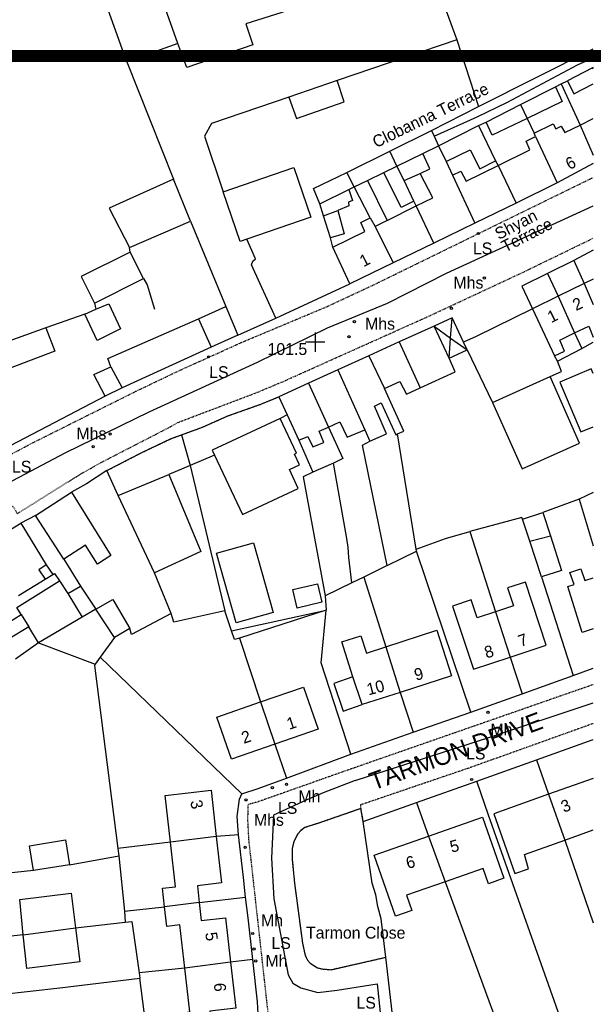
# Model space of a CAD drawing. Header units: metres. Extents: x 611948 to 1225781, y 656699 to 1316021.
# Tile 129 of 169: x 613451 to 613548, y 658940 to 659106. Entities that reach past the tile are written whole.
import ezdxf

# ---------------------------------------------------------------- set-up
doc = ezdxf.new("R2010")
doc.units = ezdxf.units.M
doc.linetypes.add('4696-07$0$PECK', pattern=[0.2, 0.1, -0.1])
for name, color, linetype in [('- EXTENT OF LiDAR SURVEY', 1, 'Continuous'), ('4696-07$0$BLD_INN_W', 253, 'Continuous'), ('4696-07$0$BLD_OTL_P', 253, 'Continuous'), ('4696-07$0$BLD_OTL_S', 253, 'Continuous'), ('4696-07$0$GEN_LIN_D', 253, 'Continuous'), ('4696-07$0$GEN_PCK_D', 253, '4696-07$0$PECK'), ('4696-07$0$HT_CTRL', 253, 'Continuous'), ('4696-07$0$OTHER_SYM', 253, 'Continuous'), ('4696-07$0$POLE_SYMB', 253, 'Continuous'), ('4696-07$0$ROADS', 253, 'Continuous'), ('4696-07$0$ROADS_CTR', 253, 'Continuous'), ('4696-07$0$ROADS_PCK', 253, '4696-07$0$PECK')]:
    doc.layers.add(name, color=color, linetype=linetype)
doc.styles.add('4696-07$0$STANDARD', font='txt')

# ---------------------------------------------------------------- blocks, each defined once
blk = doc.blocks.new('4696-07$0$13', base_point=(160450.170478, 242323.105036))
blk.add_circle((160450.170478, 242323.105036), 0.187958)
blk = doc.blocks.new('4696-07$0$35', base_point=(150.27109, 306.896499))
for p, q in [((150.27109, 308.539432), (150.27109, 305.253567)), ((151.914023, 306.896499), (148.62816, 306.896499))]:
    blk.add_line(p, q)
blk = doc.blocks.new('4696-07')
at = {"layer": '4696-07$0$BLD_INN_W', "flags": 128}
for points in [[(613535.237, 659091.788), (613536.342, 659089.459)], [(613545.325, 659088.31), (613547.541, 659083.253)], [(613537.774, 659086.374), (613541.458, 659078.591)], [(613521.408, 659084.821), (613522.676, 659082.174)], [(613518.276, 659080.167), (613519.925, 659080.947), (613518.734, 659083.523)], [(613515.568, 659078.939), (613514.362, 659081.406)], [(613531.475, 659081.486), (613534.532, 659075.137)], [(613523.781, 659079.865), (613527.527, 659071.743)], [(613520.62, 659068.389), (613517.612, 659074.654)], [(613501.968, 659072.974), (613504.379, 659073.9)], [(613509.834, 659072.637), (613510.688, 659071.205)], [(613512.719, 659072.207), (613510.688, 659071.205)], [(613510.688, 659071.205), (613513.754, 659065.037)], [(613546.003, 659061.544), (613547.541, 659058.013)], [(613541.586, 659059.395), (613544.39, 659053.202)], [(613537.241, 659057.281), (613541.005, 659049.34)], [(613523.44, 659052.348), (613523.694, 659055.759)], [(613523.186, 659048.932), (613520.637, 659054.366)], [(613520.637, 659054.366), (613523.44, 659052.348)], [(613514.736, 659051.678), (613518.299, 659043.931)], [(613523.186, 659048.932), (613523.44, 659052.348)], [(613523.44, 659052.348), (613526.252, 659050.325)], [(613526.252, 659050.325), (613525.597, 659051.657)], [(613509.629, 659049.352), (613512.277, 659043.816)], [(613466.048, 659047.491), (613467.927, 659043.909)], [(613504.388, 659046.966), (613508.93, 659036.84)], [(613499.415, 659044.7), (613502.792, 659037.308)], [(613530.515, 659041.466), (613540.267, 659045.831)], [(613536.806, 659018.006), (613540.292, 659018.947)], [(613450.174, 659006.818), (613457.347, 659011.311)], [(613450.411, 659008.818), (613454.943, 659011.586)], [(613458.77, 659009.166), (613461.172, 659005.17)], [(613450.909, 659005.61), (613452.17, 659003.542)], [(613531.016, 659006.087), (613533.485, 658998.407)], [(613512.469, 659000.15), (613514.926, 658992.427)], [(613508.521, 658990.42), (613506.942, 658995.095)], [(613491.297, 658990.845), (613493.743, 658983.698)], [(613539.966, 658975.247), (613542.713, 658967.479)], [(613483.851, 658968.096), (613476.092, 658967.162)], [(613519.725, 658968.166), (613522.506, 658960.476)], [(613480.971, 658956.944), (613475.124, 658956.249)], [(613451.247, 658951.518), (613460.064, 658952.689)], [(613486.265, 658946.896), (613478.514, 658945.893)]]:
    blk.add_lwpolyline(points, dxfattribs=at)
at = {"layer": '4696-07$0$BLD_OTL_P', "flags": 128}
for points in [[(613469.176, 659067.648), (613479.512, 659072.078)], [(613523.186, 659048.932), (613526.252, 659050.325)]]:
    blk.add_lwpolyline(points, dxfattribs=at)
at = {"layer": '4696-07$0$BLD_OTL_S', "flags": 128}
for points in [[(613477.377, 659102.082), (613471.324, 659119.143), (613464.513, 659116.728), (613458.32, 659134.183), (613474.936, 659140.078), (613477.956, 659131.568), (613479.56, 659132.151), (613499.248, 659138.361), (613502.357, 659128.503), (613495.561, 659126.359), (613499.777, 659114.241), (613494.276, 659112.506), (613495.812, 659107.637), (613488.813, 659105.43), (613490.042, 659101.875), (613478.879, 659098.077), (613477.377, 659102.082)], [(613547.43, 659097.994), (613543.155, 659095.823)], [(613547.541, 659097.776), (613547.43, 659097.994)], [(613496.096, 659093.017), (613497.413, 659089.449), (613505.446, 659092.255), (613504.248, 659095.863)], [(613504.248, 659095.863), (613496.096, 659093.017)], [(613535.237, 659091.788), (613541.127, 659094.811)], [(613541.127, 659094.811), (613542.274, 659092.323), (613536.342, 659089.459)], [(613543.155, 659095.823), (613544.261, 659093.595), (613547.541, 659095.313)], [(613529.427, 659088.826), (613535.237, 659091.788)], [(613535.237, 659091.788), (613536.342, 659089.459)], [(613521.408, 659084.821), (613528.154, 659088.232)], [(613528.154, 659088.232), (613531.036, 659082.302)], [(613536.342, 659089.459), (613530.43, 659086.637), (613529.427, 659088.826)], [(613537.529, 659086.971), (613540.733, 659088.525), (613541.211, 659087.665), (613542.118, 659088.139), (613542.726, 659087.043), (613545.325, 659088.31)], [(613545.325, 659088.31), (613547.541, 659089.412)], [(613545.325, 659088.31), (613547.541, 659083.253)], [(613531.475, 659081.486), (613536.845, 659084.116), (613536.183, 659085.617), (613537.774, 659086.374)], [(613537.774, 659086.374), (613537.529, 659086.971)], [(613537.774, 659086.374), (613541.458, 659078.591)], [(613518.734, 659083.523), (613521.408, 659084.821)], [(613521.408, 659084.821), (613522.676, 659082.174)], [(613514.362, 659081.406), (613518.734, 659083.523)], [(613522.676, 659082.174), (613526.755, 659084.148), (613528.367, 659080.943), (613531.036, 659082.302)], [(613512.153, 659080.303), (613514.362, 659081.406)], [(613515.568, 659078.939), (613514.362, 659081.406)], [(613522.676, 659082.174), (613523.781, 659079.865)], [(613523.781, 659079.865), (613525.153, 659080.519), (613526.045, 659078.826), (613531.475, 659081.486)], [(613531.475, 659081.486), (613534.532, 659075.137)], [(613547.541, 659081.856), (613541.458, 659078.591)], [(613485.004, 659077.071), (613496.97, 659081.139), (613499.826, 659072.74), (613489.001, 659069.06)], [(613517.205, 659075.455), (613515.056, 659074.393), (613512.153, 659080.303)], [(613515.568, 659078.939), (613518.276, 659080.167)], [(613517.612, 659074.654), (613520.404, 659076.016), (613518.276, 659080.167)], [(613523.781, 659079.865), (613527.527, 659071.743)], [(613476.617, 659079.189), (613465.766, 659074.294), (613469.176, 659067.648)], [(613479.512, 659072.078), (613476.617, 659079.189)], [(613507.157, 659077.89), (613509.407, 659078.954)], [(613509.834, 659072.637), (613507.157, 659077.89)], [(613509.407, 659078.954), (613512.719, 659072.207)], [(613517.205, 659075.455), (613515.568, 659078.939)], [(613541.458, 659078.591), (613534.532, 659075.137)], [(613489.001, 659069.06), (613487.859, 659068.672), (613485.004, 659077.071)], [(613501.326, 659075.007), (613506.262, 659077.44)], [(613506.262, 659077.44), (613506.882, 659075.566), (613506.184, 659075.299), (613506.25, 659074.7), (613504.379, 659073.9)], [(613501.968, 659072.974), (613501.326, 659075.007)], [(613512.719, 659072.207), (613517.612, 659074.654)], [(613520.62, 659068.389), (613517.612, 659074.654)], [(613534.532, 659075.137), (613527.527, 659071.743)], [(613503.147, 659069.266), (613501.968, 659072.974)], [(613504.379, 659073.9), (613505.48, 659069.971), (613503.147, 659069.266)], [(613503.564, 659067.71), (613508.917, 659070.366), (613508.261, 659071.88), (613509.834, 659072.637)], [(613509.834, 659072.637), (613510.688, 659071.205)], [(613510.688, 659071.205), (613513.754, 659065.037)], [(613527.527, 659071.743), (613520.62, 659068.389)], [(613520.62, 659068.389), (613513.754, 659065.037)], [(613469.325, 659066.879), (613461.038, 659062.717), (613463.283, 659058.248)], [(613471.57, 659062.409), (613469.325, 659066.879)], [(613506.43, 659061.478), (613503.564, 659067.71)], [(613513.754, 659065.037), (613506.43, 659061.478)], [(613463.283, 659058.248), (613471.57, 659062.409)], [(613546.003, 659061.544), (613541.586, 659059.395)], [(613547.541, 659062.315), (613546.003, 659061.544)], [(613546.003, 659061.544), (613547.541, 659058.013)], [(613463.526, 659057.226), (613465.676, 659058.109), (613467.662, 659053.869), (613463.721, 659051.928), (613461.654, 659056.367)], [(613541.586, 659059.395), (613537.241, 659057.281)], [(613541.586, 659059.395), (613544.39, 659053.202)], [(613461.654, 659056.367), (613463.526, 659057.226)], [(613537.241, 659057.281), (613527.728, 659052.6), (613525.597, 659051.657)], [(613537.241, 659057.281), (613541.005, 659049.34)], [(613466.048, 659047.491), (613465.513, 659048.885), (613480.826, 659055.588)], [(613480.826, 659055.588), (613482.997, 659050.81)], [(613523.694, 659055.759), (613520.637, 659054.366)], [(613525.597, 659051.657), (613523.694, 659055.759)], [(613520.637, 659054.366), (613514.736, 659051.678)], [(613523.186, 659048.932), (613520.637, 659054.366)], [(613541.005, 659049.34), (613542.697, 659050.098), (613541.898, 659052.009), (613544.39, 659053.202)], [(613544.39, 659053.202), (613546.813, 659054.362), (613547.541, 659052.49)], [(613514.736, 659051.678), (613509.629, 659049.352)], [(613514.736, 659051.678), (613518.299, 659043.931)], [(613526.252, 659050.325), (613525.597, 659051.657)], [(613482.997, 659050.81), (613467.927, 659043.909)], [(613526.252, 659050.325), (613530.515, 659041.466)], [(613509.629, 659049.352), (613504.388, 659046.966)], [(613509.629, 659049.352), (613512.277, 659043.816)], [(613518.299, 659043.931), (613524.19, 659046.622), (613523.186, 659048.932)], [(613540.267, 659045.831), (613542.173, 659046.691), (613541.475, 659048.424)], [(613541.475, 659048.424), (613541.005, 659049.34)], [(613465.1, 659042.54), (613463.141, 659046.2), (613466.048, 659047.491)], [(613504.388, 659046.966), (613499.415, 659044.7)], [(613504.388, 659046.966), (613508.93, 659036.84)], [(613547.541, 659046.326), (613547.203, 659047.126), (613541.905, 659044.886), (613545.462, 659036.471), (613547.541, 659037.349)], [(613499.415, 659044.7), (613494.428, 659042.429)], [(613499.415, 659044.7), (613502.792, 659037.308)], [(613512.277, 659043.816), (613514.864, 659045.024), (613515.988, 659042.875), (613518.299, 659043.931)], [(613530.515, 659041.466), (613535.538, 659030.245), (613545.201, 659034.57), (613540.267, 659045.831)], [(613467.927, 659043.909), (613465.1, 659042.54)], [(613514.458, 659036.138), (613515.513, 659036.609), (613512.277, 659043.816)], [(613494.428, 659042.429), (613495.841, 659039.342)], [(613509.81, 659034.908), (613512.617, 659036.178), (613510.567, 659040.858), (613511.702, 659041.37), (613514.18, 659035.995), (613514.458, 659036.138)], [(613494.654, 659038.762), (613483.177, 659033.405), (613483.575, 659032.553)], [(613483.575, 659032.553), (613488.254, 659022.527), (613497.69, 659026.932), (613496.201, 659030.121), (613497.922, 659030.924), (613497.078, 659032.732), (613497.399, 659032.882), (613494.654, 659038.762)], [(613495.841, 659039.342), (613497.786, 659035.062)], [(613502.792, 659037.308), (613504.715, 659038.155), (613505.962, 659035.588), (613508.93, 659036.84)], [(613497.786, 659035.062), (613499.32, 659035.718), (613500.159, 659033.946), (613502.011, 659034.686), (613501.23, 659036.619), (613502.792, 659037.308)], [(613508.93, 659036.84), (613509.81, 659034.908)], [(613467.252, 659025.744), (613475.858, 659029.287)], [(613475.858, 659029.287), (613481.261, 659016.299), (613473.432, 659012.659)], [(613453.32, 659022.353), (613459.379, 659026.294)], [(613459.379, 659026.294), (613466.03, 659015.576), (613463.807, 659014.132), (613461.731, 659017.325), (613458.117, 659014.975)], [(613473.432, 659012.659), (613467.252, 659025.744)], [(613458.117, 659014.975), (613453.32, 659022.353)], [(613535.574, 659021.736), (613539.023, 659022.873)], [(613536.806, 659018.006), (613535.574, 659021.736)], [(613539.023, 659022.873), (613540.292, 659018.947)], [(613445.099, 659017.544), (613450.843, 659021.045)], [(613450.843, 659021.045), (613455.137, 659014.029)], [(613538.798, 659011.968), (613536.806, 659018.006)], [(613540.292, 659018.947), (613542.186, 659013.084), (613538.798, 659011.968)], [(613487.191, 659004.223), (613483.871, 659015.986), (613490.127, 659017.751), (613493.444, 659005.988), (613487.191, 659004.223)], [(613455.137, 659014.029), (613453.876, 659013.171), (613454.943, 659011.586)], [(613547.541, 659003.186), (613545.64, 659002.573), (613543.259, 659010.347), (613544.293, 659010.723), (613543.593, 659012.744), (613545.408, 659013.338), (613546.108, 659011.355), (613547.541, 659011.806)], [(613454.943, 659011.586), (613456.235, 659012.4)], [(613456.235, 659012.4), (613456.514, 659012.56), (613457.347, 659011.311)], [(613457.347, 659011.311), (613458.77, 659009.166)], [(613458.77, 659009.166), (613460.917, 659010.389)], [(613460.917, 659010.389), (613463.479, 659006.534)], [(613496.775, 659009.847), (613500.969, 659010.812), (613501.689, 659007.686), (613497.495, 659006.72), (613496.775, 659009.847)], [(613533.485, 658998.407), (613539.594, 659000.42), (613536.074, 659011.106), (613533.049, 659010.109), (613534.045, 659007.085), (613531.016, 659006.087)], [(613458.77, 659009.166), (613461.172, 659005.17)], [(613463.479, 659006.534), (613466.382, 659008.166), (613469.234, 659003.274)], [(613531.016, 659006.087), (613527.916, 659005.067), (613526.92, 659008.091), (613523.773, 659007.054), (613527.294, 658996.367), (613533.485, 658998.407)], [(613450.909, 659005.61), (613450.174, 659006.818)], [(613463.479, 659006.534), (613461.172, 659005.17)], [(613466.649, 659001.767), (613463.479, 659006.534)], [(613448.832, 659001.504), (613447.666, 659003.608), (613450.909, 659005.61)], [(613450.909, 659005.61), (613452.17, 659003.542)], [(613461.172, 659005.17), (613453.817, 659000.832)], [(613531.016, 659006.087), (613533.485, 658998.407)], [(613452.17, 659003.542), (613448.832, 659001.504)], [(613453.817, 659000.832), (613452.17, 659003.542)], [(613469.234, 659003.274), (613466.649, 659001.767)], [(613506.942, 658995.095), (613505.051, 659000.999), (613508.277, 659002.047), (613509.236, 658999.099), (613512.469, 659000.15)], [(613512.469, 659000.15), (613521.101, 659002.957), (613523.606, 658995.25), (613514.926, 658992.427)], [(613512.469, 659000.15), (613514.926, 658992.427)], [(613506.942, 658995.095), (613503.69, 658993.996), (613505.268, 658989.321), (613508.521, 658990.42)], [(613491.297, 658990.845), (613498.596, 658993.369), (613501.064, 658986.231), (613493.743, 658983.698)], [(613514.926, 658992.427), (613508.521, 658990.42)], [(613493.743, 658983.698), (613486.401, 658981.158), (613483.931, 658988.297), (613491.297, 658990.845)], [(613491.297, 658990.845), (613493.743, 658983.698)], [(613547.541, 658977.925), (613539.966, 658975.247)], [(613476.092, 658967.162), (613475.195, 658975.041), (613482.959, 658975.925), (613483.851, 658968.096)], [(613539.966, 658975.247), (613530.737, 658971.975), (613534.284, 658961.85), (613536.617, 658962.635), (613535.911, 658965.067), (613542.713, 658967.479)], [(613539.966, 658975.247), (613542.713, 658967.479)], [(613519.725, 658968.166), (613528.848, 658971.357), (613532.452, 658961.053), (613529.859, 658960.146), (613528.955, 658962.732), (613522.506, 658960.476)], [(613483.851, 658968.096), (613476.092, 658967.162)], [(613483.851, 658968.096), (613484.724, 658960.289), (613480.651, 658959.756), (613480.971, 658956.944)], [(613522.506, 658960.476), (613515.962, 658958.187), (613516.866, 658955.601), (613514.133, 658954.646), (613510.529, 658964.948), (613519.725, 658968.166)], [(613519.725, 658968.166), (613522.506, 658960.476)], [(613542.713, 658967.479), (613547.541, 658969.218)], [(613452.981, 658962.352), (613452.298, 658966.545), (613458.352, 658967.53), (613459.033, 658963.337)], [(613475.124, 658956.249), (613474.768, 658959.373), (613476.951, 658959.622), (613476.092, 658967.162)], [(613459.033, 658963.337), (613452.981, 658962.352)], [(613451.247, 658951.518), (613450.648, 658957.446), (613459.321, 658958.547), (613460.064, 658952.689)], [(613480.971, 658956.944), (613475.124, 658956.249)], [(613480.971, 658956.944), (613481.317, 658953.91), (613485.414, 658954.377), (613486.265, 658946.896)], [(613478.514, 658945.893), (613477.684, 658953.181), (613475.501, 658952.933), (613475.124, 658956.249)], [(613460.064, 658952.689), (613460.796, 658946.924), (613451.826, 658945.787), (613451.247, 658951.518)], [(613451.247, 658951.518), (613460.064, 658952.689)], [(613486.265, 658946.896), (613487.154, 658939.091), (613482.763, 658938.59), (613483.089, 658935.73), (613477.532, 658935.097), (613477.175, 658938.231), (613479.358, 658938.479), (613478.514, 658945.893)], [(613486.265, 658946.896), (613478.514, 658945.893)]]:
    blk.add_lwpolyline(points, dxfattribs=at)
at = {"layer": '4696-07$0$GEN_LIN_D', "flags": 128}
for points in [[(613509.987, 659143.72), (613518.281, 659119.616), (613524.46, 659102.717)], [(613468.748, 659098.99), (613463.449, 659113.832), (613456.911, 659134.069), (613459.03, 659134.656)], [(613477.377, 659102.082), (613468.748, 659098.99)], [(613524.46, 659102.717), (613504.248, 659095.863)], [(613524.46, 659102.717), (613528.145, 659091.438)], [(613528.145, 659091.438), (613547.541, 659101.228)], [(613468.748, 659098.99), (613476.617, 659079.189)], [(613547.541, 659098.05), (613547.43, 659097.994)], [(613541.127, 659094.811), (613542.11, 659095.283)], [(613542.11, 659095.283), (613543.155, 659095.823)], [(613542.11, 659095.283), (613545.325, 659088.31)], [(613496.096, 659093.017), (613483.039, 659088.579), (613481.862, 659086.466), (613485.004, 659077.071)], [(613520.2, 659087.429), (613528.145, 659091.438)], [(613528.154, 659088.232), (613529.427, 659088.826)], [(613536.342, 659089.459), (613537.529, 659086.971)], [(613513.176, 659083.914), (613520.2, 659087.429)], [(613520.2, 659087.429), (613520.645, 659086.469)], [(613520.645, 659086.469), (613521.408, 659084.821)], [(613505.931, 659080.337), (613513.176, 659083.914)], [(613514.362, 659081.406), (613513.176, 659083.914)], [(613531.036, 659082.302), (613531.475, 659081.486)], [(613501.326, 659075.007), (613500.299, 659077.618), (613505.931, 659080.337)], [(613507.157, 659077.89), (613505.931, 659080.337)], [(613509.407, 659078.954), (613512.153, 659080.303)], [(613506.262, 659077.44), (613507.157, 659077.89)], [(613517.612, 659074.654), (613517.205, 659075.455)], [(613479.512, 659072.078), (613485.445, 659057.677)], [(613493.915, 659055.715), (613489.813, 659064.737), (613489.995, 659065.358), (613490.457, 659065.72), (613489.001, 659069.06)], [(613503.564, 659067.71), (613503.147, 659069.266)], [(613469.325, 659066.879), (613469.176, 659067.648)], [(613547.541, 659067.166), (613544.256, 659065.437)], [(613544.256, 659065.437), (613539.818, 659063.27)], [(613544.256, 659065.437), (613546.003, 659061.544)], [(613539.818, 659063.27), (613535.48, 659061.084), (613537.241, 659057.281)], [(613539.818, 659063.27), (613541.586, 659059.395)], [(613471.57, 659062.409), (613472.144, 659061.338), (613472.35, 659060.78), (613473.387, 659057.21)], [(613493.915, 659055.715), (613506.43, 659061.478)], [(613463.283, 659058.248), (613463.526, 659057.226)], [(613461.654, 659056.367), (613455.076, 659054.077)], [(613480.826, 659055.588), (613485.445, 659057.677)], [(613485.445, 659057.677), (613487.516, 659052.837)], [(613487.516, 659052.837), (613493.915, 659055.715)], [(613455.076, 659054.077), (613456.558, 659050.132), (613446.914, 659046.489), (613445.332, 659050.574)], [(613455.076, 659054.077), (613445.332, 659050.574)], [(613544.39, 659053.202), (613545.593, 659050.568)], [(613487.516, 659052.837), (613482.997, 659050.81)], [(613545.593, 659050.568), (613547.541, 659051.63)], [(613541.475, 659048.424), (613545.593, 659050.568)], [(613465.1, 659042.54), (613442.857, 659030.943)], [(613495.841, 659039.342), (613494.654, 659038.762)], [(613502.792, 659037.308), (613505.22, 659031.96), (613503.648, 659031.183)], [(613477.979, 659035.985), (613479.427, 659030.799)], [(613497.786, 659035.062), (613500.183, 659029.686)], [(613512.712, 659013.934), (613508.537, 659034.214), (613509.81, 659034.908)], [(613517.631, 659016.688), (613514.458, 659036.138)], [(613483.575, 659032.553), (613479.427, 659030.799)], [(613465.38, 659029.956), (613461.896, 659027.683), (613459.379, 659026.294)], [(613467.252, 659025.744), (613465.38, 659029.956)], [(613479.427, 659030.799), (613475.858, 659029.287)], [(613479.427, 659030.799), (613485.279, 659006.25)], [(613500.183, 659029.686), (613498.531, 659028.868), (613502.263, 659008.763)], [(613503.648, 659031.183), (613500.183, 659029.686)], [(613506.721, 659010.99), (613506.216, 659015.246), (613506.118, 659016.965), (613505.922, 659018.484), (613503.648, 659031.183)], [(613545.161, 659025.118), (613539.023, 659022.873)], [(613547.541, 659026.243), (613545.161, 659025.118)], [(613545.161, 659025.118), (613547.541, 659017.253)], [(613453.32, 659022.353), (613450.843, 659021.045)], [(613535.574, 659021.736), (613535.452, 659021.995), (613534.853, 659021.869), (613526.674, 659019.662)], [(613517.631, 659016.688), (613522.566, 659018.479), (613526.674, 659019.662)], [(613526.674, 659019.662), (613531.016, 659006.087)], [(613512.712, 659013.934), (613517.687, 659016.347)], [(613517.687, 659016.347), (613517.631, 659016.688)], [(613526.876, 658989.118), (613517.687, 659016.347)], [(613458.117, 659014.975), (613460.917, 659010.389)], [(613455.137, 659014.029), (613456.235, 659012.4)], [(613512.712, 659013.934), (613508.772, 659011.932)], [(613476.214, 659005.785), (613473.432, 659012.659)], [(613508.772, 659011.932), (613506.721, 659010.99)], [(613508.772, 659011.932), (613512.469, 659000.15)], [(613538.798, 659011.968), (613544.134, 658995.321)], [(613506.721, 659010.99), (613502.263, 659008.763)], [(613502.263, 659008.763), (613502.411, 659006.386)], [(613486.417, 659002.891), (613502.411, 659006.386)], [(613502.411, 659006.386), (613487.797, 659001.632)], [(613506.565, 658982.043), (613501.549, 658997.451), (613502.411, 659006.386)], [(613476.214, 659005.785), (613469.506, 659002.235), (613469.234, 659003.274)], [(613485.279, 659006.25), (613476.678, 659004.342), (613476.214, 659005.785)], [(613486.417, 659002.891), (613485.279, 659006.25)], [(613466.649, 659001.767), (613464.241, 658998.406)], [(613487.797, 659001.632), (613486.917, 659001.412), (613486.417, 659002.891)], [(613487.797, 659001.632), (613491.297, 658990.845)], [(613453.817, 659000.832), (613449.954, 658998.101)], [(613453.817, 659000.832), (613463.399, 658997.23)], [(613464.241, 658998.406), (613463.399, 658997.23)], [(613464.241, 658998.406), (613488.171, 658975.325)], [(613533.485, 658998.407), (613535.505, 658992.209)], [(613463.399, 658997.23), (613463.248, 658997.02), (613467.2, 658966.093)], [(613544.134, 658995.321), (613547.541, 658996.586)], [(613535.505, 658992.209), (613544.134, 658995.321)], [(613514.926, 658992.427), (613517.109, 658985.734)], [(613526.876, 658989.118), (613535.505, 658992.209)], [(613517.109, 658985.734), (613526.876, 658989.118)], [(613506.565, 658982.043), (613517.109, 658985.734)], [(613493.743, 658983.698), (613495.688, 658977.982)], [(613537.962, 658981.053), (613547.541, 658984.521)], [(613495.688, 658977.982), (613506.565, 658982.043)], [(613527.858, 658977.486), (613537.962, 658981.053)], [(613537.962, 658981.053), (613539.966, 658975.247)], [(613488.171, 658975.325), (613490.951, 658976.244), (613495.688, 658977.982)], [(613517.695, 658973.837), (613527.858, 658977.486)], [(613543.276, 658933.374), (613542.848, 658934.994), (613529.819, 658971.705), (613527.858, 658977.486)], [(613487.61, 658968.408), (613487.371, 658971.487), (613487.791, 658974.425), (613488.171, 658975.325)], [(613508.686, 658970.642), (613517.695, 658973.837)], [(613517.695, 658973.837), (613519.725, 658968.166)], [(613512.464, 658947.704), (613511.7, 658954.191), (613511.137, 658956.285), (613510.776, 658958.282), (613510.196, 658960.216), (613508.686, 658970.642)], [(613487.61, 658968.408), (613483.851, 658968.096)], [(613488.768, 658957.873), (613488.469, 658961.211), (613487.61, 658968.408)], [(613476.092, 658967.162), (613467.2, 658966.093)], [(613542.713, 658967.479), (613547.541, 658953.525)], [(613459.033, 658963.337), (613467.385, 658964.835)], [(613467.2, 658966.093), (613467.385, 658964.835)], [(613467.385, 658964.835), (613468.357, 658955.499)], [(613452.981, 658962.352), (613448.239, 658961.887), (613444.172, 658958.817)], [(613522.506, 658960.476), (613532.749, 658932.53)], [(613480.971, 658956.944), (613488.768, 658957.873)], [(613490.005, 658947.338), (613489.247, 658954.395), (613488.768, 658957.873)], [(613468.357, 658955.499), (613475.124, 658956.249)], [(613468.357, 658955.499), (613468.476, 658953.639)], [(613460.064, 658952.689), (613468.476, 658953.639)], [(613468.476, 658953.639), (613469.556, 658953.739), (613470.794, 658945.063)], [(613451.247, 658951.518), (613446.07, 658950.941)], [(613490.005, 658947.338), (613486.265, 658946.896)], [(613491.002, 658937.142), (613490.803, 658940.161), (613490.005, 658947.338)], [(613515.573, 658926.68), (613514.932, 658926.479), (613514.92, 658927.598), (613513.764, 658936.525), (613512.464, 658947.704)], [(613478.514, 658945.893), (613470.794, 658945.063)], [(613470.794, 658945.063), (613470.914, 658944.183)], [(613447.405, 658941.41), (613457.42, 658942.527), (613470.914, 658944.183)], [(613473.121, 658927.119), (613470.914, 658944.183)]]:
    blk.add_lwpolyline(points, dxfattribs=at)
at = {"layer": '4696-07$0$GEN_PCK_D', "flags": 128}
for points in [[(613477.979, 659035.985), (613481.5, 659037.275), (613485.809, 659039.192), (613491.357, 659041.157), (613494.428, 659042.429)], [(613465.38, 659029.956), (613471.265, 659032.991), (613476.252, 659035.352), (613477.979, 659035.985)], [(613508.285, 658972.844), (613501.264, 658970.404), (613498.805, 658969.625), (613498.146, 658969.125), (613497.626, 658968.546), (613496.945, 658967.247), (613496.685, 658966.107), (613496.685, 658964.169), (613497.064, 658960.21), (613498.402, 658950.095), (613498.881, 658947.996), (613499.281, 658947.216), (613499.681, 658946.716), (613500.959, 658945.916), (613501.739, 658945.737), (613503.258, 658945.616), (613512.464, 658947.704)], [(613508.686, 658970.642), (613508.285, 658972.844)]]:
    blk.add_lwpolyline(points, dxfattribs=at)
at = {"layer": '4696-07$0$ROADS', "flags": 128}
for points in [[(613528.145, 659091.438), (613547.541, 659101.228)], [(613547.43, 659097.994), (613543.155, 659095.823)], [(613547.541, 659098.05), (613547.43, 659097.994)], [(613535.237, 659091.788), (613541.127, 659094.811)], [(613541.127, 659094.811), (613542.11, 659095.283)], [(613542.11, 659095.283), (613543.155, 659095.823)], [(613520.2, 659087.429), (613528.145, 659091.438)], [(613529.427, 659088.826), (613535.237, 659091.788)], [(613521.408, 659084.821), (613528.154, 659088.232)], [(613528.154, 659088.232), (613529.427, 659088.826)], [(613520.2, 659087.429), (613520.645, 659086.469)], [(613520.645, 659086.469), (613521.408, 659084.821)], [(613547.541, 659081.856), (613541.458, 659078.591)], [(613541.458, 659078.591), (613534.532, 659075.137)], [(613534.532, 659075.137), (613527.527, 659071.743)], [(613527.527, 659071.743), (613520.62, 659068.389)], [(613520.62, 659068.389), (613513.754, 659065.037)], [(613547.541, 659067.166), (613544.256, 659065.437)], [(613513.754, 659065.037), (613506.43, 659061.478)], [(613544.256, 659065.437), (613539.818, 659063.27)], [(613539.818, 659063.27), (613535.48, 659061.084), (613537.241, 659057.281)], [(613493.915, 659055.715), (613506.43, 659061.478)], [(613537.241, 659057.281), (613527.728, 659052.6), (613525.597, 659051.657)], [(613487.516, 659052.837), (613493.915, 659055.715)], [(613523.694, 659055.759), (613520.637, 659054.366)], [(613525.597, 659051.657), (613523.694, 659055.759)], [(613520.637, 659054.366), (613514.736, 659051.678)], [(613487.516, 659052.837), (613482.997, 659050.81)], [(613514.736, 659051.678), (613509.629, 659049.352)], [(613482.997, 659050.81), (613467.927, 659043.909)], [(613509.629, 659049.352), (613504.388, 659046.966)], [(613504.388, 659046.966), (613499.415, 659044.7)], [(613499.415, 659044.7), (613494.428, 659042.429)], [(613467.927, 659043.909), (613465.1, 659042.54)], [(613465.1, 659042.54), (613442.857, 659030.943)], [(613477.979, 659035.985), (613481.5, 659037.275), (613485.809, 659039.192), (613491.357, 659041.157), (613494.428, 659042.429)], [(613465.38, 659029.956), (613471.265, 659032.991), (613476.252, 659035.352), (613477.979, 659035.985)], [(613465.38, 659029.956), (613461.896, 659027.683), (613459.379, 659026.294)], [(613453.32, 659022.353), (613459.379, 659026.294)], [(613453.32, 659022.353), (613450.843, 659021.045)], [(613445.099, 659017.544), (613450.843, 659021.045)], [(613544.134, 658995.321), (613547.541, 658996.586)], [(613535.505, 658992.209), (613544.134, 658995.321)], [(613526.876, 658989.118), (613535.505, 658992.209)], [(613517.109, 658985.734), (613526.876, 658989.118)], [(613506.565, 658982.043), (613517.109, 658985.734)], [(613537.962, 658981.053), (613547.541, 658984.521)], [(613495.688, 658977.982), (613506.565, 658982.043)], [(613527.858, 658977.486), (613537.962, 658981.053)], [(613488.171, 658975.325), (613490.951, 658976.244), (613495.688, 658977.982)], [(613517.695, 658973.837), (613527.858, 658977.486)], [(613487.61, 658968.408), (613487.371, 658971.487), (613487.791, 658974.425), (613488.171, 658975.325)], [(613508.686, 658970.642), (613517.695, 658973.837)], [(613508.285, 658972.844), (613501.264, 658970.404), (613498.805, 658969.625), (613498.146, 658969.125), (613497.626, 658968.546), (613496.945, 658967.247), (613496.685, 658966.107), (613496.685, 658964.169), (613497.064, 658960.21), (613498.402, 658950.095), (613498.881, 658947.996), (613499.281, 658947.216), (613499.681, 658946.716), (613500.959, 658945.916), (613501.739, 658945.737), (613503.258, 658945.616), (613512.464, 658947.704)], [(613508.686, 658970.642), (613508.285, 658972.844)], [(613488.768, 658957.873), (613488.469, 658961.211), (613487.61, 658968.408)], [(613490.005, 658947.338), (613489.247, 658954.395), (613488.768, 658957.873)], [(613491.002, 658937.142), (613490.803, 658940.161), (613490.005, 658947.338)], [(613515.573, 658926.68), (613514.932, 658926.479), (613514.92, 658927.598), (613513.764, 658936.525), (613512.464, 658947.704)]]:
    blk.add_lwpolyline(points, dxfattribs=at)
at = {"layer": '4696-07$0$ROADS_CTR', "flags": 128}
for points in [[(613520.645, 659086.469), (613527.916, 659089.704), (613533.063, 659092.196), (613544.87, 659098.501), (613547.541, 659099.692)], [(613380.398, 658986.537), (613393.105, 658993.706), (613404.246, 659001.135), (613426.762, 659014.365), (613436.742, 659021.56), (613458.33, 659032.934), (613472.489, 659039.897), (613490.826, 659048.253), (613502.663, 659054.057), (613512.785, 659058.209), (613522.766, 659063.316), (613547.541, 659074.681)], [(613507.333, 658977.589), (613507.64, 658977.707), (613529.718, 658984.785), (613547.541, 658990.713)], [(613507.333, 658977.589), (613501.892, 658975.491), (613499.144, 658974.321), (613493.525, 658971.737), (613493.158, 658964.475), (613493.586, 658957.581), (613495.967, 658944.717), (613496.769, 658943.357), (613498.105, 658942.562), (613500.999, 658941.759), (613504.275, 658942.131), (613511.027, 658943.232), (613514.058, 658914.159), (613513.839, 658913.04)]]:
    blk.add_lwpolyline(points, dxfattribs=at)
at = {"layer": '4696-07$0$ROADS_PCK', "flags": 128}
for points in [[(613305.221, 659119.054), (613311.478, 659101.614), (613313.884, 659095.12), (613317.035, 659088.328), (613321.625, 659080.031), (613327.93, 659071.812), (613338.238, 659059.17), (613354.478, 659038.739), (613364.706, 659021.487), (613368.375, 659015.936), (613370.906, 659010.788), (613379.717, 658993.596), (613380.172, 658992.898), (613382.303, 658992.168), (613404.227, 659006.312), (613411.22, 659010.986), (613418.532, 659015.644), (613428.573, 659021.491), (613435.037, 659025.16), (613452.482, 659034.465), (613470.531, 659043.477), (613477.658, 659046.873), (613488.269, 659051.666), (613502.609, 659057.677), (613510.83, 659061.524), (613547.541, 659079.487)], [(613362.773, 658966.867), (613361.408, 658969.293), (613375.05, 658977.018), (613403.731, 658994.604), (613413.627, 659000.809), (613430.497, 659011.749), (613436.952, 659016.077), (613449.473, 659023.952), (613450.245, 659022.679), (613460.938, 659029.373), (613464.516, 659031.381), (613476.063, 659037.33), (613477.39, 659038.088), (613490.52, 659043.067), (613495.141, 659044.996), (613520.068, 659056.18), (613536.233, 659063.733), (613547.541, 659069.226)], [(613547.541, 658993.781), (613506.891, 658979.625), (613490.81, 658973.944), (613489.191, 658973.486), (613489.13, 658970.907), (613489.31, 658967.548), (613492.582, 658938.102), (613497.739, 658935.922), (613499.199, 658936.082), (613508.234, 658937.559), (613508.574, 658935.56)], [(613547.541, 658987.208), (613527.093, 658979.878), (613508.177, 658973.437), (613508.285, 658972.844)]]:
    blk.add_lwpolyline(points, dxfattribs=at)
at = {"layer": '4696-07$0$HT_CTRL'}
blk.add_blockref('4696-07$0$35', (613500.553, 659051.635), dxfattribs=at)
at = {"layer": '4696-07$0$OTHER_SYM'}
for p in [(613529.144, 659062.478), (613523.577, 659057.378), (613507.177, 659055.125), (613506.263, 659052.554), (613465.928, 659036.127), (613463.05, 659033.976), (613529.744, 658989.086), (613495.708, 658976.923), (613488.871, 658974.305), (613488.729, 658966.289), (613490.006, 658951.735), (613490.505, 658947.098)]:
    blk.add_blockref('4696-07$0$13', p, dxfattribs=at)
at = {"layer": '4696-07$0$POLE_SYMB'}
for p in [(613528.125, 659070.008), (613482.534, 659049.164), (613493.329, 658976.363), (613526.975, 658977.756), (613490.226, 658949.097)]:
    blk.add_blockref('4696-07$0$13', p, dxfattribs=at)
at = {"layer": '4696-07$0$BLD_OTL_S', "style": '4696-07$0$STANDARD'}
for s, rotation, p in [('Clobanna Terrace', 25.90001, (613510.85, 659084.419)), ('6', 27.60001, (613543.515, 659080.713)), ('Shyan', 27.30001, (613531.569, 659068.893)), ('Terrace', 27.30001, (613532.67, 659066.761)), ('1', 27.50001, (613508.721, 659064.283)), ('2', 25.00001, (613544.621, 659056.889)), ('1', 26.60001, (613540.413, 659054.826)), ('7', 19.4, (613535.265, 659000.108)), ('8', 16.5, (613529.489, 658998.189)), ('9', 14.6, (613517.579, 658994.436)), ('10', 14.5, (613509.559, 658991.953)), ('1', 18.9, (613496.149, 658986.116)), ('2', 18.5, (613488.492, 658983.77)), ('3', -77.40002, (613479.416, 658974.047)), ('3', 22.8, (613542.581, 658972.107)), ('5', 14.5, (613523.607, 658965.364)), ('6', 14.4, (613516.186, 658962.638)), ('5', -81.80002, (613481.969, 658951.817)), ('Tarmon Close', -0.1, (613499.002, 658950.879)), ('6', -88.50002, (613483.467, 658943.361))]:
    blk.add_text(s, height=2, rotation=rotation, dxfattribs=at).set_placement(p)
at = {"layer": '4696-07$0$HT_CTRL', "style": '4696-07$0$STANDARD'}
blk.add_text('101.5', height=2, rotation=-0.1, dxfattribs=at).set_placement((613492.513, 659049.489))
at = {"layer": '4696-07$0$OTHER_SYM', "style": '4696-07$0$STANDARD'}
for s, p in [('Mhs', (613523.921, 659060.702)), ('Mhs', (613508.992, 659053.764)), ('Mhs', (613460.236, 659035.207)), ('Mh', (613530.155, 658985.192)), ('Mh', (613497.711, 658973.903)), ('Mhs', (613490.209, 658969.927)), ('Mh', (613491.399, 658952.957)), ('Mh', (613492.158, 658946.12))]:
    blk.add_text(s, height=2, rotation=-0.1, dxfattribs=at).set_placement(p)
at = {"layer": '4696-07$0$POLE_SYMB', "style": '4696-07$0$STANDARD'}
for p in [(613527.202, 659066.498), (613482.651, 659045.585), (613449.333, 659029.611), (613526.049, 658981.146), (613494.265, 658971.948), (613493.164, 658949.117), (613507.535, 658939.038)]:
    blk.add_text('LS', height=2, rotation=-0.1, dxfattribs=at).set_placement(p)
at = {"layer": '4696-07$0$ROADS', "style": '4696-07$0$STANDARD'}
blk.add_text('TARMON DRIVE', height=3, rotation=20.1, dxfattribs=at).set_placement((613510.399, 658975.864))
blk.add_text('TARMON DRIVE', height=3, rotation=20.1, dxfattribs=at).set_placement((613510.399, 658975.864))
blk = doc.blocks.new('OS Mapping')
blk.add_blockref('4696-07', (0, 0))

msp = doc.modelspace()

# ---------------------------------------------------------------- linework, layer by layer
at = {"layer": '- EXTENT OF LiDAR SURVEY', "const_width": 2}
msp.add_lwpolyline([(613700, 659100), (613700, 656700), (612500, 656700), (612500, 659100)], close=True, dxfattribs=at)

# ---------------------------------------------------------------- block references
msp.add_blockref('OS Mapping', (0, 0))

doc.saveas('drawing.dxf')
